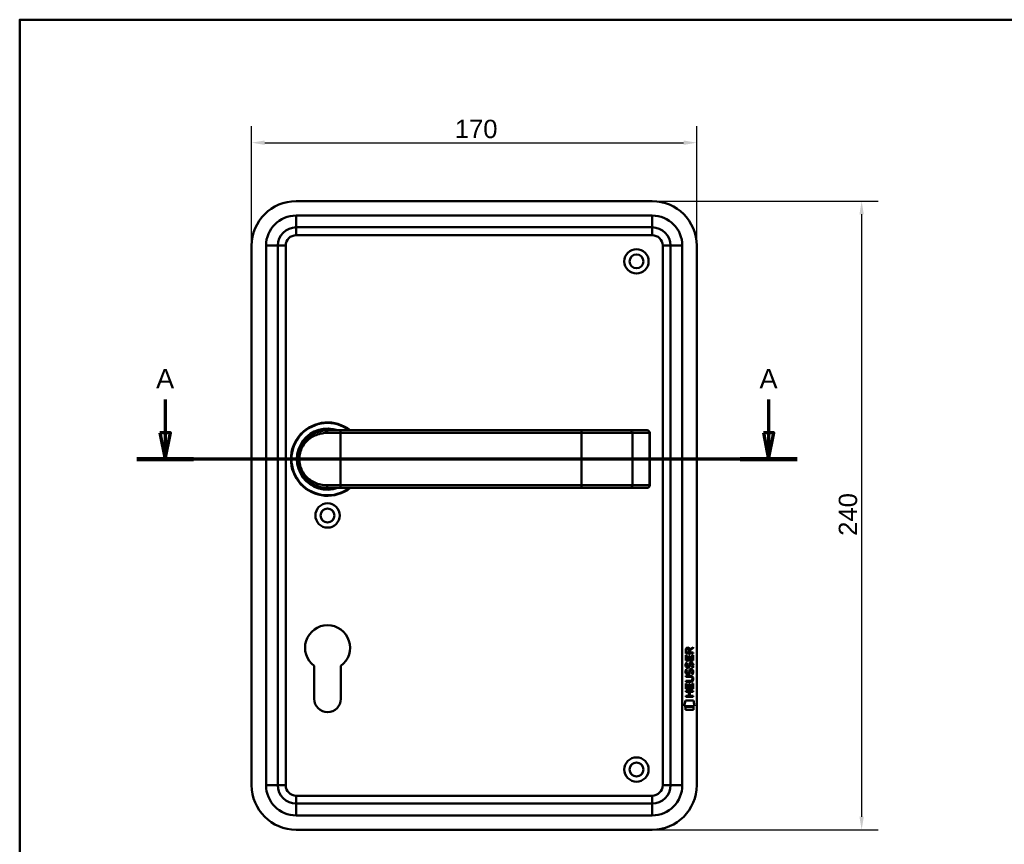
# Model space of a CAD drawing. Header units: millimetres. Extents: x 20 to 833, y 20 to 574.
# Tile 7 of 8: x 20 to 396, y 259 to 574. Entities that reach past the tile are written whole.
import ezdxf

# ---------------------------------------------------------------- set-up
doc = ezdxf.new("R2010")
doc.units = ezdxf.units.MM
doc.header["$LTSCALE"] = 2
for name, color, linetype, lineweight in [('Bemaßungen(DIN)', 7, 'Continuous', 25), ('Schnittansichtslinien(DIN)', 7, 'Continuous', 70), ('Sichtbare Kanten(DIN)', 7, 'Continuous', 50), ('Sichtbare tangentiale Kanten(DIN)', 7, 'Continuous', 50), ('Skizziergeometrie(DIN)', 7, 'Continuous', 50)]:
    doc.layers.add(name, color=color, linetype=linetype, lineweight=lineweight)
doc.styles.add('Aktuell-DINGroßer Text', font='arial.ttf')
doc.styles.add('STANDARD-DIN~0', font='arial.ttf')
doc.dimstyles.new('CAD-LAN', dxfattribs={"dimscale": 2, "dimtxt": 3.5, "dimasz": 2.5, "dimexe": 3.175, "dimexo": 0, "dimgap": 0.8, "dimtad": 1, "dimrnd": 1e-08, "dimtxsty": 'STANDARD-DIN~0', "dimcen": 0.09, "dimdle": 10, "dimclrd": 250, "dimclre": 250, "dimclrt": 250, "dimadec": 0, "dimazin": 2, "dimtfac": 1, "dimtmove": 0, "dimatfit": 3, "dimfxl": 1, "dimtolj": 1, "dimtzin": 0, "dimlwd": 25, "dimlwe": 25, "dimarcsym": 0})

# ---------------------------------------------------------------- blocks, each defined once
blk = doc.blocks.new('Ränder Standardrahmen')
at = {"layer": 'Skizziergeometrie(DIN)', "flags": 128}
blk.add_lwpolyline([(10, 10), (10, 287), (410, 287), (410, 10), (10, 10)], dxfattribs=at)
blk = doc.blocks.new('*D20')
at = {"layer": 'Bemaßungen(DIN)', "color": 250, "linetype": 'Continuous', "lineweight": 25, "true_color": 0x3f3f3f, "transparency": 16777216}
for p, q in [((108.6, 487.74), (108.6, 533.4)), ((278.6, 487.74), (278.6, 533.4)), ((113.6, 527.05), (273.6, 527.05))]:
    blk.add_line(p, q, dxfattribs=at)
at = {"layer": 'Bemaßungen(DIN)', "color": 250, "linetype": 'Continuous', "true_color": 0x3f3f3f, "transparency": 16777216}
for points in [[(113.6, 527.88), (113.6, 526.21), (108.6, 527.05)], [(273.6, 527.88), (273.6, 526.21), (278.6, 527.05)]]:
    blk.add_solid(points, dxfattribs=at)
at = {"layer": 'Defpoints', "color": 0, "linetype": 'Continuous', "transparency": 16777216}
for p in [(278.6, 527.05), (108.6, 487.74), (278.6, 487.74)]:
    blk.add_point(p, dxfattribs=at)
at = {"layer": 'Bemaßungen(DIN)', "color": 250, "linetype": 'Continuous', "lineweight": 25, "true_color": 0x3f3f3f, "transparency": 16777216, "insert": (186.2, 535.8), "char_height": 7, "attachment_point": 1, "style": 'STANDARD-DIN~0'}
blk.add_mtext('\\A1;170', dxfattribs=at)
blk = doc.blocks.new('*D21')
at = {"layer": 'Bemaßungen(DIN)', "color": 250, "linetype": 'Continuous', "lineweight": 25, "true_color": 0x3f3f3f, "transparency": 16777216}
for p, q in [((261.6, 504.74), (347.95, 504.74)), ((341.6, 499.74), (341.6, 269.74)), ((261.6, 264.74), (347.95, 264.74))]:
    blk.add_line(p, q, dxfattribs=at)
at = {"layer": 'Bemaßungen(DIN)', "color": 250, "linetype": 'Continuous', "true_color": 0x3f3f3f, "transparency": 16777216}
for points in [[(340.76, 499.74), (342.43, 499.74), (341.6, 504.74)], [(340.76, 269.74), (342.43, 269.74), (341.6, 264.74)]]:
    blk.add_solid(points, dxfattribs=at)
at = {"layer": 'Defpoints', "color": 0, "linetype": 'Continuous', "transparency": 16777216}
for p in [(261.6, 504.74), (261.6, 264.74), (341.6, 264.74)]:
    blk.add_point(p, dxfattribs=at)
at = {"layer": 'Bemaßungen(DIN)', "color": 250, "linetype": 'Continuous', "lineweight": 25, "true_color": 0x3f3f3f, "transparency": 16777216, "insert": (332.85, 376.96), "char_height": 7, "attachment_point": 1, "rotation": 90, "style": 'STANDARD-DIN~0'}
blk.add_mtext('\\A1;240', dxfattribs=at)
blk = doc.blocks.new('2DTransSchnitt0')
at = {"layer": 'Schnittansichtslinien(DIN)', "linetype": 'Continuous'}
for p, q in [((37.79, 214.5), (37.79, 208.12)), ((153.03, 214.5), (153.03, 208.12)), ((36.79, 208.12), (37.79, 203.12)), ((38.79, 208.12), (36.79, 208.12)), ((37.79, 208.12), (37.79, 203.12)), ((37.79, 203.12), (38.79, 208.12)), ((152.03, 208.12), (153.03, 203.12)), ((154.03, 208.12), (152.03, 208.12)), ((153.03, 208.12), (153.03, 203.12)), ((153.03, 203.12), (154.03, 208.12)), ((158.46, 203.12), (32.36, 203.12))]:
    blk.add_line(p, q, dxfattribs=at)
at = {"layer": 'Schnittansichtslinien(DIN)', "linetype": 'Continuous', "lineweight": 140}
for p, q in [((43.22, 203.12), (32.36, 203.12)), ((158.46, 203.12), (147.6, 203.12))]:
    blk.add_line(p, q, dxfattribs=at)
at = {"layer": 'Schnittansichtslinien(DIN)', "linetype": 'Continuous', "flags": 128}
for points in [[(36.79, 208.12), (37.79, 203.12), (38.79, 208.12), (36.79, 208.12)], [(152.03, 208.12), (153.03, 203.12), (154.03, 208.12), (152.03, 208.12)]]:
    blk.add_lwpolyline(points, dxfattribs=at)
at = {"layer": 'Schnittansichtslinien(DIN)'}
for points in [[(36.79, 208.12), (37.79, 203.12), (38.79, 208.12), (36.79, 208.12)], [(152.03, 208.12), (153.03, 203.12), (154.03, 208.12), (152.03, 208.12)]]:
    blk.add_solid(points, dxfattribs=at)
at = {"layer": 'Schnittansichtslinien(DIN)', "char_height": 3.73, "attachment_point": 7, "style": 'Aktuell-DINGroßer Text'}
for insert in [(36.04, 216.62), (151.28, 216.62)]:
    blk.add_mtext('A', dxfattribs=dict(at, insert=insert))

msp = doc.modelspace()

# ---------------------------------------------------------------- linework, layer by layer
at = {"layer": 'Sichtbare Kanten(DIN)'}
for p, q in [((261.596, 504.74), (125.596, 504.74)), ((125.596, 494.74), (261.596, 494.74)), ((108.596, 487.74), (108.596, 281.74)), ((118.596, 281.74), (118.596, 487.74)), ((268.596, 487.74), (268.596, 281.74)), ((278.596, 281.74), (278.596, 487.74)), ((137.596, 417.24), (142.596, 417.24)), ((234.596, 417.24), (142.596, 417.24)), ((253.073, 417.24), (234.596, 417.24)), ((259.627, 417.24), (253.073, 417.24)), ((259.627, 417.24), (259.646, 417.24)), ((260.646, 396.24), (260.646, 416.24)), ((136.979, 395.258), (136.979, 395.258)), ((142.596, 395.24), (137.596, 395.24)), ((142.596, 395.24), (234.596, 395.24)), ((234.596, 395.24), (253.073, 395.24)), ((253.073, 395.24), (259.627, 395.24)), ((253.156, 395.244), (253.156, 395.244)), ((259.646, 395.24), (259.627, 395.24)), ((274.408, 329.34), (274.409, 331.344)), ((274.409, 331.344), (274.757, 331.344)), ((274.41, 332.07), (274.412, 333.384)), ((277.268, 332.068), (274.41, 332.07)), ((274.757, 331.344), (274.756, 329.717)), ((274.76, 333.34), (274.76, 332.451)), ((274.76, 332.451), (275.777, 332.451)), ((275.651, 329.716), (275.652, 331.163)), ((275.652, 331.163), (276, 331.163)), ((275.777, 332.451), (275.778, 333.339)), ((276, 331.163), (275.999, 329.716)), ((276.075, 333.7), (277.27, 334.49)), ((276.128, 333.301), (276.127, 332.45)), ((276.127, 332.45), (277.268, 332.449)), ((277.27, 334.056), (276.128, 333.301)), ((276.918, 329.715), (276.919, 331.362)), ((276.919, 331.362), (277.268, 331.362)), ((277.268, 331.362), (277.266, 329.338)), ((277.268, 332.449), (277.268, 332.068)), ((277.27, 334.49), (277.27, 334.056)), ((132.496, 314.74), (132.496, 327.316)), ((142.696, 327.316), (142.696, 314.74)), ((277.266, 329.338), (274.408, 329.34)), ((274.579, 328.566), (274.918, 328.466)), ((274.756, 329.717), (275.651, 329.716)), ((274.776, 327.234), (274.783, 327.217)), ((275.999, 329.716), (276.918, 329.715)), ((276.508, 328.263), (276.496, 328.263)), ((274.402, 323.112), (274.403, 323.489)), ((274.403, 323.489), (276.049, 323.488)), ((274.577, 326.02), (274.916, 325.919)), ((274.774, 324.688), (274.781, 324.671)), ((275.457, 324.59), (275.468, 324.607)), ((275.459, 327.137), (275.47, 327.154)), ((276.506, 325.716), (276.494, 325.716)), ((274.399, 318.602), (274.401, 320.606)), ((274.401, 321.178), (274.401, 321.555)), ((274.401, 321.555), (276.071, 321.553)), ((276.047, 321.176), (274.401, 321.178)), ((274.401, 320.606), (274.749, 320.606)), ((276.072, 323.111), (274.402, 323.112)), ((274.749, 320.606), (274.748, 318.979)), ((275.642, 318.978), (275.643, 320.425)), ((275.643, 320.425), (275.992, 320.425)), ((275.992, 320.425), (275.991, 318.978)), ((276.909, 318.977), (276.911, 320.624)), ((276.911, 320.624), (277.259, 320.624)), ((276.952, 322.326), (276.952, 322.336)), ((277.259, 320.624), (277.257, 318.6)), ((274.397, 317.809), (277.256, 317.807)), ((274.397, 317.432), (274.397, 317.809)), ((275.64, 317.431), (274.397, 317.432)), ((277.257, 318.6), (274.399, 318.602)), ((274.748, 318.979), (275.642, 318.978)), ((275.638, 315.873), (275.64, 317.431)), ((275.991, 318.978), (276.909, 318.977)), ((275.996, 317.43), (275.995, 315.873)), ((277.255, 317.429), (275.996, 317.43)), ((277.256, 317.807), (277.255, 317.429)), ((273.864, 311.92), (274.323, 314.053)), ((274.323, 314.053), (277.329, 314.05)), ((274.395, 315.497), (274.395, 315.874)), ((274.395, 315.874), (275.638, 315.873)), ((277.254, 315.495), (274.395, 315.497)), ((275.995, 315.873), (277.254, 315.872)), ((277.254, 315.872), (277.254, 315.495)), ((277.329, 314.05), (277.779, 311.917)), ((277.779, 311.917), (273.864, 311.92)), ((274.323, 310.492), (274.323, 311.634)), ((274.323, 311.634), (277.32, 311.632)), ((277.319, 310.49), (274.323, 310.492)), ((277.32, 311.632), (277.319, 310.49)), ((261.596, 274.74), (125.596, 274.74)), ((125.596, 264.74), (261.596, 264.74))]:
    msp.add_line(p, q, dxfattribs=at)
for centre, radius in [((255.596, 481.74), 4.65), ((255.596, 481.74), 2.65), ((137.596, 384.74), 4.65), ((137.596, 384.74), 2.65), ((255.596, 287.74), 4.65), ((255.596, 287.74), 2.65)]:
    msp.add_circle(centre, radius, dxfattribs=at)
for centre, radius, start, end in [((125.596, 487.74), 17, 90, 180), ((261.596, 487.74), 17, 0, 90), ((125.596, 487.74), 7, 90, 180), ((261.596, 487.74), 7, 0, 90), ((137.596, 406.24), 14, 51.78679, 308.21321), ((137.596, 406.24), 13.8, 52.8542, 307.1458), ((137.596, 406.24), 11.7, 70.08028, 289.91972), ((137.596, 406.24), 11.6, 71.49137, 288.50863), ((137.596, 406.24), 11.5, 73.04257, 286.95743), ((137.596, 406.24), 11.3, 76.76803, 283.23197), ((259.646, 416.24), 1, 0, 90), ((125.225, 393.592), 8.725, 15.91987, 15.92152), ((135.364, 396.182), 0.85, 152.12634, 152.12712), ((135.364, 396.182), 0.85, 293.68057, 293.69771), ((135.364, 396.182), 0.85, 7.81612, 7.82026), ((259.646, 396.24), 1, 270, 0), ((137.596, 334.24), 8.6, 306.37184, 233.62816), ((137.596, 314.74), 5.1, 180, 0), ((125.596, 281.74), 17, 180, 270), ((125.596, 281.74), 7, 180, 270), ((261.596, 281.74), 17, 270, 0), ((261.596, 281.74), 7, 270, 0)]:
    msp.add_arc(centre, radius, start, end, dxfattribs=at)
for centre, major_axis, ratio, start_param, end_param in [((275.939, 332.567), (-0.976, 1.274), 0.5180415, 5.9043613, 6.8771057), ((274.546, 332.486), (1.242, 1.64), 0.5994938, 5.878165, 6.7089725), ((276.042, 330.345), (-1.103, -3.296), 0.2312948, 5.9540546, 6.015014), ((275.521, 328.028), (-0.574, -1.004), 0.5438409, 5.8950231, 6.3553168), ((275.848, 326.576), (-0.839, -1.642), 0.4591024, 2.8345951, 3.3559829), ((276.125, 328.045), (-1.192, -3.54), 0.2215161, 5.9678979, 6.0270389), ((275.527, 325.491), (-0.583, -1.012), 0.541605, 5.8985019, 6.3563332), ((275.399, 324.615), (-0.098, -0.139), 0.3641716, 1.3429, 1.6509781), ((275.401, 327.161), (-0.098, -0.139), 0.3641716, 1.3429, 1.6509781), ((272.227, 318.814), (4.814, 4.313), 0.3742661, 5.9599282, 6.6783921), ((275.847, 324.032), (-0.838, -1.64), 0.4594521, 2.8344186, 3.3561114), ((272.231, 325.858), (4.808, -4.323), 0.3742014, 5.888113, 6.6064523), ((253.519, 342.163), (23.266, -20.361), 0.1371339, 6.127502, 6.402435)]:
    msp.add_ellipse(centre, major_axis=major_axis, ratio=ratio, start_param=start_param, end_param=end_param, dxfattribs=at)
for points, knots in [([(137.596, 417.24), (136.73, 417.24), (135.015, 417.033), (131.932, 415.907), (128.862, 413.443), (126.945, 409.841), (126.479, 406.25), (126.763, 404.013), (127.27, 402.381), (127.933, 400.874), (129.46, 398.554), (131.932, 396.574), (135.018, 395.447), (136.73, 395.24), (137.596, 395.24)], [-3.4261334, -3.4261334, -3.4261334, -3.4261334, -3.1814096, -2.9366858, -2.4472382, -1.9577905, -1.7130667, -1.4683429, -1.345981, -1.2236191, -0.9788953, -0.4894476, -0.2447238, 0, 0, 0, 0]), ([(276.952, 322.336), (276.952, 322.382), (276.95, 322.429), (276.934, 322.565), (276.911, 322.652), (276.837, 322.803), (276.79, 322.864), (276.67, 322.97), (276.599, 323.01), (276.382, 323.093), (276.223, 323.111), (276.072, 323.111)], [-0.13394602, -0.13394602, -0.13394602, -0.13394602, -0.11996159, -0.11996159, -0.09310912, -0.09310912, -0.06964663, -0.06964663, -0.04519613, -0.04519613, 0, 0, 0, 0])]:
    msp.add_open_spline(points, degree=3, knots=knots, dxfattribs=at)
for points in [[(274.412, 333.384), (274.426, 333.825), (274.658, 334.287), (275.271, 334.287)], [(275.778, 333.339), (275.778, 333.612), (275.691, 333.937), (275.276, 333.938)], [(274.456, 327.088), (274.365, 327.328), (274.336, 327.562), (274.378, 327.89)], [(274.378, 327.89), (274.396, 328.029), (274.437, 328.236), (274.508, 328.409)], [(274.508, 328.409), (274.528, 328.459), (274.579, 328.566), (274.579, 328.566)], [(274.763, 328.001), (274.699, 327.749), (274.693, 327.524), (274.751, 327.308)], [(274.918, 328.466), (274.918, 328.466), (274.798, 328.139), (274.763, 328.001)], [(275.47, 327.154), (275.539, 327.263), (275.596, 327.427), (275.651, 327.672)], [(275.651, 327.672), (275.735, 328.04), (275.837, 328.251), (275.978, 328.418)], [(275.99, 327.521), (275.936, 327.282), (275.873, 327.117), (275.798, 326.979)], [(275.978, 328.418), (276.071, 328.529), (276.202, 328.601), (276.381, 328.625)], [(276.039, 327.72), (276.031, 327.69), (275.991, 327.524), (275.99, 327.521)], [(276.225, 328.145), (276.154, 328.056), (276.094, 327.918), (276.039, 327.72)], [(276.496, 328.263), (276.374, 328.263), (276.299, 328.23), (276.225, 328.145)], [(276.381, 328.625), (276.669, 328.663), (276.951, 328.563), (277.145, 328.247)], [(276.7, 326.68), (276.7, 326.68), (276.855, 326.934), (276.914, 327.219)], [(276.914, 327.219), (276.983, 327.552), (276.982, 327.828), (276.876, 328.025)], [(277.293, 327.312), (277.263, 326.981), (277.105, 326.651), (277.069, 326.594)], [(277.145, 328.247), (277.255, 328.066), (277.309, 327.847), (277.309, 327.577)], [(277.309, 327.577), (277.309, 327.493), (277.302, 327.407), (277.293, 327.312)], [(274.454, 324.541), (274.363, 324.782), (274.334, 325.015), (274.376, 325.343)], [(274.376, 325.343), (274.394, 325.482), (274.435, 325.689), (274.506, 325.863)], [(275.013, 324.08), (274.79, 324.113), (274.56, 324.259), (274.454, 324.541)], [(275.015, 326.627), (274.792, 326.66), (274.562, 326.805), (274.456, 327.088)], [(274.506, 325.863), (274.526, 325.912), (274.577, 326.019), (274.577, 326.02)], [(274.761, 325.455), (274.697, 325.202), (274.691, 324.978), (274.749, 324.762)], [(274.916, 325.919), (274.916, 325.919), (274.796, 325.593), (274.761, 325.455)], [(274.986, 324.458), (275.133, 324.398), (275.321, 324.434), (275.426, 324.548)], [(274.988, 327.004), (275.135, 326.945), (275.323, 326.98), (275.428, 327.095)], [(275.168, 324.068), (275.067, 324.069), (275.046, 324.076), (275.013, 324.08)], [(275.17, 326.614), (275.069, 326.615), (275.048, 326.622), (275.015, 326.627)], [(275.796, 324.432), (275.68, 324.222), (275.485, 324.064), (275.168, 324.068)], [(275.798, 326.979), (275.682, 326.769), (275.487, 326.61), (275.17, 326.614)], [(275.468, 324.607), (275.537, 324.717), (275.594, 324.88), (275.649, 325.125)], [(275.649, 325.125), (275.733, 325.493), (275.835, 325.704), (275.976, 325.872)], [(275.988, 324.975), (275.934, 324.735), (275.871, 324.57), (275.796, 324.432)], [(275.976, 325.872), (276.069, 325.982), (276.2, 326.054), (276.379, 326.079)], [(276.037, 325.174), (276.029, 325.143), (275.989, 324.977), (275.988, 324.975)], [(276.223, 325.599), (276.152, 325.51), (276.092, 325.372), (276.037, 325.174)], [(276.494, 325.716), (276.372, 325.717), (276.297, 325.684), (276.223, 325.599)], [(276.379, 326.079), (276.667, 326.117), (276.949, 326.017), (277.143, 325.7)], [(276.698, 324.134), (276.698, 324.134), (276.853, 324.388), (276.912, 324.672)], [(277.066, 324.047), (277.046, 324.052), (276.698, 324.134), (276.698, 324.134)], [(277.069, 326.594), (277.048, 326.598), (276.7, 326.68), (276.7, 326.68)], [(276.912, 324.672), (276.981, 325.006), (276.98, 325.282), (276.874, 325.479)], [(277.291, 324.765), (277.261, 324.434), (277.103, 324.105), (277.066, 324.047)], [(277.143, 325.7), (277.253, 325.52), (277.307, 325.301), (277.307, 325.031)], [(277.307, 325.031), (277.306, 324.946), (277.3, 324.86), (277.291, 324.765)]]:
    msp.add_open_spline(points, degree=3, dxfattribs=at)
at = {"layer": 'Sichtbare tangentiale Kanten(DIN)'}
for p, q in [((261.596, 499.24), (125.596, 499.24)), ((125.596, 499.24), (125.596, 494.74)), ((261.596, 499.24), (261.596, 494.74)), ((125.596, 491.74), (125.596, 494.74)), ((261.596, 491.74), (261.596, 494.74)), ((125.596, 491.74), (261.596, 491.74)), ((114.096, 487.74), (114.096, 281.74)), ((114.096, 487.74), (118.596, 487.74)), ((121.596, 487.74), (118.596, 487.74)), ((121.596, 281.74), (121.596, 487.74)), ((265.596, 487.74), (265.596, 281.74)), ((265.596, 487.74), (268.596, 487.74)), ((273.096, 487.74), (268.596, 487.74)), ((273.096, 281.74), (273.096, 487.74)), ((142.596, 416.24), (137.332, 416.24)), ((142.596, 417.24), (142.596, 416.24)), ((142.596, 416.24), (234.596, 416.24)), ((142.596, 396.24), (142.596, 416.24)), ((234.596, 417.24), (234.596, 416.24)), ((234.596, 416.24), (254.034, 416.24)), ((234.596, 396.24), (234.596, 416.24)), ((254.034, 416.24), (260.588, 416.24)), ((254.034, 416.24), (254.034, 396.24)), ((260.646, 416.24), (260.588, 416.24)), ((260.588, 416.24), (260.588, 396.24)), ((127.16, 402.762), (127.16, 402.763)), ((137.332, 396.24), (142.596, 396.24)), ((142.596, 395.24), (142.596, 396.24)), ((234.596, 396.24), (142.596, 396.24)), ((254.034, 396.24), (234.596, 396.24)), ((234.596, 395.24), (234.596, 396.24)), ((260.588, 396.24), (254.034, 396.24)), ((260.588, 396.24), (260.646, 396.24)), ((118.596, 281.74), (114.096, 281.74)), ((118.596, 281.74), (121.596, 281.74)), ((268.596, 281.74), (265.596, 281.74)), ((268.596, 281.74), (273.096, 281.74)), ((261.596, 277.74), (125.596, 277.74)), ((125.596, 274.74), (125.596, 277.74)), ((125.596, 274.74), (125.596, 270.24)), ((261.596, 274.74), (261.596, 277.74)), ((261.596, 274.74), (261.596, 270.24)), ((125.596, 270.24), (261.596, 270.24))]:
    msp.add_line(p, q, dxfattribs=at)
for centre, radius, start, end in [((125.596, 487.74), 11.5, 90, 180), ((261.596, 487.74), 11.5, 0, 90), ((125.596, 487.74), 4, 90, 180), ((261.596, 487.74), 4, 0, 90), ((125.596, 281.74), 11.5, 180, 270), ((125.596, 281.74), 4, 180, 270), ((261.596, 281.74), 11.5, 270, 0), ((261.596, 281.74), 4, 270, 0)]:
    msp.add_arc(centre, radius, start, end, dxfattribs=at)
for centre, major_axis, ratio, start_param, end_param in [((137.596, 416.24), (0, 1), 0.2631579, 0, 1.5707963), ((253.073, 416.24), (0, 1), 0.9612617, 4.712389, 6.2831853), ((259.627, 416.24), (0, 1), 0.9612617, 4.712389, 6.2831853), ((137.596, 396.24), (0, -1), 0.2631579, 4.712389, 6.2831853), ((253.073, 396.24), (0, -1), 0.9612617, 0, 1.5707963), ((259.627, 396.24), (0, -1), 0.9612617, 0, 1.5707963)]:
    msp.add_ellipse(centre, major_axis=major_axis, ratio=ratio, start_param=start_param, end_param=end_param, dxfattribs=at)
msp.add_open_spline([(137.332, 396.24), (136.504, 396.24), (135.685, 396.334), (134.906, 396.509), (134.127, 396.684), (133.389, 396.94), (132.7, 397.261), (131.321, 397.903), (130.139, 398.803), (129.188, 399.906), (128.713, 400.458), (128.295, 401.06), (127.944, 401.718), (127.769, 402.047), (127.61, 402.389), (127.47, 402.746), (127.33, 403.102), (127.209, 403.473), (127.11, 403.856), (126.913, 404.622), (126.803, 405.435), (126.805, 406.25), (126.806, 407.065), (126.918, 407.881), (127.114, 408.644), (127.506, 410.168), (128.241, 411.478), (129.197, 412.581), (130.153, 413.684), (131.325, 414.58), (132.7, 415.22), (133.388, 415.54), (134.126, 415.796), (134.905, 415.971), (135.684, 416.146), (136.504, 416.24), (137.332, 416.24)], degree=3, knots=[0, 0, 0, 0, 0.2447238, 0.2447238, 0.2447238, 0.4894476, 0.4894476, 0.4894476, 0.9788953, 0.9788953, 0.9788953, 1.2236191, 1.2236191, 1.2236191, 1.345981, 1.345981, 1.345981, 1.4683429, 1.4683429, 1.4683429, 1.7130667, 1.7130667, 1.7130667, 1.9577905, 1.9577905, 1.9577905, 2.4472382, 2.4472382, 2.4472382, 2.9366858, 2.9366858, 2.9366858, 3.1814096, 3.1814096, 3.1814096, 3.4261334, 3.4261334, 3.4261334, 3.4261334], dxfattribs=at)

# ---------------------------------------------------------------- block references
at = {"xscale": 2, "yscale": 2, "zscale": 2}
msp.add_blockref('Ränder Standardrahmen', (0, 0), dxfattribs=at)
at = {"layer": 'Schnittansichtslinien(DIN)', "xscale": 2, "yscale": 2, "zscale": 2}
msp.add_blockref('2DTransSchnitt0', (0, 0), dxfattribs=at)

# ---------------------------------------------------------------- dimensions: what is measured, and where the dimension line sits
at = {"layer": 'Bemaßungen(DIN)', "color": 250, "linetype": 'Continuous', "lineweight": 25, "true_color": 0x3f3f3f}
for base, p1, p2, angle, picture, middle in [((278.596, 527.048), (108.596, 487.74), (278.596, 487.74), 180, '*D20', (193.596, 527.048)), ((341.596, 264.74), (261.596, 504.74), (261.596, 264.74), 90, '*D21', (341.596, 384.74))]:
    dim = msp.add_linear_dim(base=base, p1=p1, p2=p2, angle=angle, dimstyle='CAD-LAN', override={"dimgap": 0.8, "dimdec": 2, "dimtol": 0, "dimlim": 0, "dimtp": 0, "dimtm": 0, "dimtdec": 2, "dimtofl": 0, "dimatfit": 1}, dxfattribs=at)
    dim.commit()
    dim.dimension.update_dxf_attribs({"geometry": picture, "text_midpoint": middle, "dimtype": 160})

doc.saveas('drawing.dxf')
